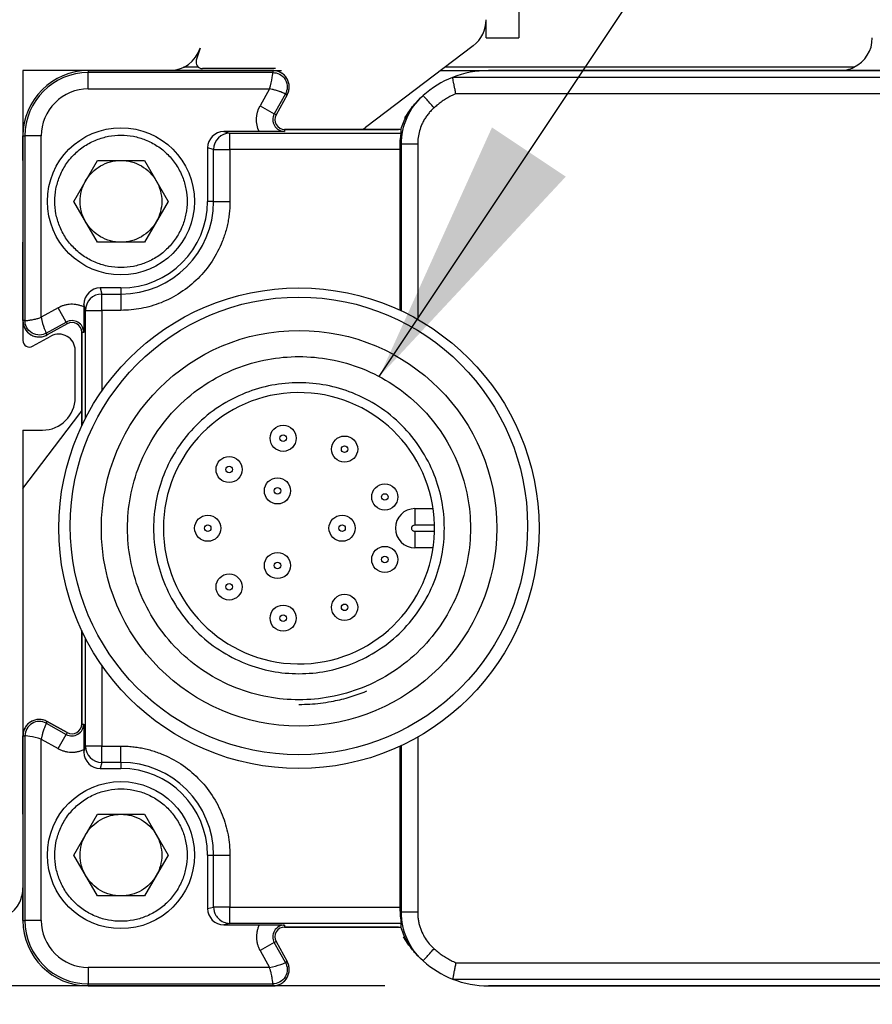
# Model space of a CAD drawing. Header units: millimetres. Extents: x 16 to 683, y 16 to 524.
# Tile 4 of 18: x 92 to 118, y 120 to 150. Entities that reach past the tile are written whole.
import ezdxf

# ---------------------------------------------------------------- set-up
doc = ezdxf.new("R2010")
doc.units = ezdxf.units.MM
doc.header["$LTSCALE"] = 2.5
doc.layers.add('DIMENSIONS', color=140, linetype='Continuous', lineweight=25)
doc.styles.add('SLDTEXTSTYLE0', font='TXT', dxfattribs={"width": 0.7})
doc.dimstyles.new('SLDDIMSTYLE2', dxfattribs={"dimtxt": 5.39502, "dimasz": 8.255, "dimexe": 0, "dimexo": 0.0625, "dimgap": 1.348755, "dimtad": 0, "dimtih": 1, "dimtoh": 1, "dimrnd": 1e-09, "dimzin": 12, "dimdsep": 46, "dimtxsty": 'SLDTEXTSTYLE0', "dimsah": 1, "dimcen": 0.09, "dimadec": 0, "dimazin": 3, "dimtfac": 1, "dimtmove": 0, "dimatfit": 0, "dimfxl": 0, "dimfrac": 2, "dimtolj": 1, "dimtzin": 12, "dimarcsym": 0})
doc.dimstyles.new('SLDDIMSTYLE3', dxfattribs={"dimtxt": 5.39502, "dimasz": 8.255, "dimexe": 0, "dimexo": 0.0625, "dimgap": 1.348755, "dimtad": 0, "dimtih": 1, "dimtoh": 1, "dimrnd": 1e-09, "dimzin": 4, "dimdsep": 46, "dimtxsty": 'SLDTEXTSTYLE0', "dimsah": 1, "dimcen": 0.09, "dimadec": 0, "dimazin": 1, "dimtfac": 1, "dimtmove": 0, "dimatfit": 0, "dimfxl": 0, "dimfrac": 2, "dimtolj": 1, "dimtzin": 12, "dimarcsym": 0})
doc.dimstyles.new('SLDDIMSTYLE4', dxfattribs={"dimtxt": 0.18, "dimasz": 8.255, "dimexe": 0, "dimexo": 0.0625, "dimgap": 0, "dimtad": 0, "dimtih": 1, "dimtoh": 1, "dimdec": 0, "dimrnd": 1e-09, "dimzin": 0, "dimdsep": 46, "dimtxsty": 'Standard', "dimsah": 1, "dimcen": 0.09, "dimadec": 0, "dimazin": 0, "dimtfac": 8.255, "dimtdec": 0, "dimtofl": 0, "dimtmove": 0, "dimatfit": 3, "dimfxl": 0, "dimfrac": 2, "dimtolj": 1, "dimtzin": 0, "dimarcsym": 0})

# ---------------------------------------------------------------- blocks, each defined once
blk = doc.blocks.new('_D_3')
at = {"layer": 'DIMENSIONS'}
for p, q in [((76.255, 146.019), (76.255, 94.08)), ((126.344, 131.019), (126.344, 94.08)), ((76.255, 102.017), (60.38, 102.017)), ((94.665, 102.017), (92.853, 102.017)), ((92.853, 102.017), (92.853, 93.443)), ((110.697, 102.017), (112.508, 102.017)), ((112.508, 102.017), (112.508, 93.443)), ((126.344, 102.017), (142.219, 102.017)), ((92.853, 93.443), (94.665, 93.443)), ((112.508, 93.443), (110.697, 93.443))]:
    blk.add_line(p, q, dxfattribs=at)
for points in [[(76.255, 102.017), (68, 103.287), (68, 100.747)], [(126.344, 102.017), (134.599, 100.747), (134.599, 103.287)]]:
    blk.add_solid(points, dxfattribs=at)
at = {"layer": 'DIMENSIONS', "char_height": 5.2917, "attachment_point": 1, "style": 'SLDTEXTSTYLE0'}
for s, insert in [('50.1', (94.665, 110.047)), ('1.97', (94.665, 100.264))]:
    blk.add_mtext(s, dxfattribs=dict(at, insert=insert))
blk = doc.blocks.new('_D_4')
at = {"layer": 'DIMENSIONS'}
for p, q in [((58.104, 164.194), (58.104, 180.069)), ((87.08, 164.194), (50.167, 164.194)), ((50.088, 144.421), (48.277, 144.421)), ((48.277, 144.421), (48.277, 135.847)), ((66.12, 144.421), (67.932, 144.421)), ((67.932, 144.421), (67.932, 135.847)), ((48.277, 135.847), (50.088, 135.847)), ((67.932, 135.847), (66.12, 135.847)), ((103.33, 120.194), (50.167, 120.194)), ((58.104, 120.194), (58.104, 104.319))]:
    blk.add_line(p, q, dxfattribs=at)
for points in [[(58.104, 164.194), (59.374, 172.449), (56.834, 172.449)], [(58.104, 120.194), (56.834, 111.939), (59.374, 111.939)]]:
    blk.add_solid(points, dxfattribs=at)
at = {"layer": 'DIMENSIONS', "char_height": 5.2917, "attachment_point": 1, "style": 'SLDTEXTSTYLE0'}
for s, insert in [('44.0', (50.088, 152.45)), ('1.73', (50.088, 142.668))]:
    blk.add_mtext(s, dxfattribs=dict(at, insert=insert))

msp = doc.modelspace()

# ---------------------------------------------------------------- linework, layer by layer
for p, q in [((107.435, 159.194), (107.435, 149.194)), ((106.435, 149.194), (106.435, 149.751)), ((106.435, 149.194), (107.435, 149.194)), ((97.682, 148.881), (97.562, 148.517)), ((106.039, 148.954), (102.743, 146.457)), ((97.631, 148.294), (97.168, 148.294)), ((99.99, 148.254), (97.752, 148.254)), ((117.691, 148.294), (105.168, 148.294)), ((94.255, 148.194), (92.255, 148.194)), ((92.255, 148.194), (92.255, 146.194)), ((94.255, 148.194), (94.255, 148.133)), ((99.905, 148.194), (94.255, 148.194)), ((94.255, 148.194), (99.905, 148.194)), ((94.255, 147.633), (94.255, 148.133)), ((99.905, 148.133), (94.255, 148.133)), ((99.905, 148.194), (100.169, 148.194)), ((99.905, 148.194), (99.905, 148.133)), ((105.036, 148.194), (106.505, 148.194)), ((119.62, 147.986), (105.408, 147.986)), ((122.718, 148.194), (106.505, 148.194)), ((106.505, 148.194), (122.708, 148.194)), ((94.255, 147.633), (99.802, 147.633)), ((99.802, 147.633), (99.512, 147.112)), ((100.289, 147.481), (99.949, 146.87)), ((100.343, 147.451), (100.003, 146.84)), ((100.343, 147.451), (100.003, 146.84)), ((100.289, 147.481), (100.343, 147.451)), ((119.62, 147.486), (105.507, 147.486)), ((99.512, 147.112), (99.949, 146.87)), ((104.362, 147.289), (104.307, 147.229)), ((100.003, 146.84), (99.949, 146.87)), ((103.829, 146.394), (100.265, 146.394)), ((100.265, 146.394), (100.265, 146.333)), ((100.265, 146.394), (103.755, 146.394)), ((92.255, 146.194), (92.255, 140.544)), ((92.255, 146.194), (92.316, 146.194)), ((92.255, 145.444), (92.255, 146.194)), ((92.316, 146.194), (92.316, 140.544)), ((92.816, 146.194), (92.316, 146.194)), ((92.816, 140.648), (92.816, 146.194)), ((98.405, 146.329), (98.591, 146.282)), ((99.485, 146.329), (98.405, 146.329)), ((98.591, 145.782), (98.591, 146.282)), ((98.591, 146.282), (103.836, 146.282)), ((98.091, 145.782), (97.905, 145.829)), ((97.905, 145.829), (97.905, 144.194)), ((103.838, 145.939), (103.802, 145.905)), ((103.838, 140.843), (103.838, 145.939)), ((104.338, 145.939), (104.338, 140.583)), ((98.091, 144.194), (98.091, 145.782)), ((98.091, 145.782), (98.591, 145.782)), ((98.591, 145.782), (98.591, 144.194)), ((103.802, 145.782), (98.591, 145.782)), ((103.802, 140.86), (103.802, 145.782)), ((93.812, 144.194), (94.534, 145.444)), ((94.534, 145.444), (95.977, 145.444)), ((95.977, 145.444), (96.699, 144.194)), ((94.534, 142.944), (93.812, 144.194)), ((96.699, 144.194), (95.977, 142.944)), ((98.091, 144.194), (97.905, 144.194)), ((98.091, 144.194), (98.591, 144.194)), ((92.255, 140.544), (92.255, 142.944)), ((95.977, 142.944), (94.534, 142.944)), ((94.621, 141.544), (94.667, 141.358)), ((95.255, 141.544), (94.621, 141.544)), ((94.667, 140.859), (94.667, 141.358)), ((94.667, 141.358), (95.255, 141.358)), ((95.255, 141.544), (95.255, 141.358)), ((95.255, 141.358), (95.255, 140.859)), ((94.167, 140.859), (94.121, 141.044)), ((94.121, 141.044), (94.121, 140.964)), ((93.337, 140.937), (92.816, 140.648)), ((93.58, 140.5), (93.337, 140.937)), ((94.167, 140.859), (94.667, 140.859)), ((94.167, 137.552), (94.167, 140.859)), ((95.255, 140.859), (94.667, 140.859)), ((94.667, 140.859), (94.667, 138.385)), ((92.316, 140.544), (92.255, 140.544)), ((92.255, 140.544), (92.255, 139.934)), ((92.968, 140.16), (93.58, 140.5)), ((93.61, 140.447), (92.998, 140.107)), ((93.61, 140.447), (92.998, 140.107)), ((93.58, 140.5), (93.61, 140.447)), ((92.552, 139.759), (93.112, 140.07)), ((92.998, 140.107), (92.968, 140.16)), ((94.055, 140.184), (94.055, 137.325)), ((94.116, 140.184), (94.055, 140.184)), ((94.055, 137.325), (94.055, 140.184)), ((93.855, 138.194), (93.855, 139.633)), ((92.255, 135.413), (93.993, 137.707)), ((92.255, 137.194), (92.855, 137.194)), ((92.255, 137.194), (92.255, 127.844)), ((104.255, 134.794), (104.255, 134.294)), ((104.255, 134.794), (104.812, 134.794)), ((104.255, 134.294), (104.854, 134.294)), ((104.854, 134.094), (104.255, 134.094)), ((104.255, 134.094), (104.255, 133.594)), ((104.812, 133.594), (104.255, 133.594)), ((94.055, 131.064), (94.055, 128.204)), ((94.055, 128.204), (94.055, 131.064)), ((94.167, 127.53), (94.167, 130.836)), ((94.667, 130.003), (94.667, 127.53)), ((92.968, 128.228), (92.998, 128.281)), ((92.968, 128.228), (93.58, 127.888)), ((93.61, 127.942), (92.998, 128.281)), ((92.998, 128.281), (93.61, 127.942)), ((94.055, 128.204), (94.116, 128.204)), ((92.255, 127.844), (92.316, 127.844)), ((92.255, 127.844), (92.255, 122.194)), ((92.255, 125.444), (92.255, 127.844)), ((92.316, 127.844), (92.316, 122.194)), ((92.816, 127.741), (93.337, 127.451)), ((92.816, 122.194), (92.816, 127.741)), ((93.337, 127.451), (93.58, 127.888)), ((93.61, 127.942), (93.58, 127.888)), ((104.338, 127.805), (104.338, 122.449)), ((94.121, 127.344), (94.167, 127.53)), ((94.121, 127.424), (94.121, 127.344)), ((94.667, 127.53), (94.167, 127.53)), ((94.667, 127.03), (94.667, 127.53)), ((94.667, 127.53), (95.255, 127.53)), ((95.255, 127.03), (95.255, 127.53)), ((103.802, 122.606), (103.802, 127.528)), ((103.838, 122.449), (103.838, 127.545)), ((94.667, 127.03), (94.621, 126.844)), ((94.621, 126.844), (95.255, 126.844)), ((95.255, 127.03), (94.667, 127.03)), ((95.255, 127.03), (95.255, 126.844)), ((93.812, 124.194), (94.534, 125.444)), ((94.534, 125.444), (95.977, 125.444)), ((95.977, 125.444), (96.699, 124.194)), ((94.534, 122.944), (93.812, 124.194)), ((96.699, 124.194), (95.977, 122.944)), ((97.905, 124.194), (98.091, 124.194)), ((97.905, 124.194), (97.905, 122.559)), ((98.091, 122.606), (98.091, 124.194)), ((98.091, 124.194), (98.591, 124.194)), ((98.591, 124.194), (98.591, 122.606)), ((92.255, 122.194), (92.255, 122.944)), ((95.977, 122.944), (94.534, 122.944)), ((97.905, 122.559), (98.091, 122.606)), ((98.591, 122.606), (98.091, 122.606)), ((98.591, 122.106), (98.591, 122.606)), ((98.591, 122.606), (103.802, 122.606)), ((103.802, 122.483), (103.838, 122.449)), ((92.255, 122.194), (92.316, 122.194)), ((92.816, 122.194), (92.316, 122.194)), ((98.591, 122.106), (98.405, 122.06)), ((98.405, 122.06), (99.485, 122.06)), ((103.836, 122.106), (98.591, 122.106)), ((100.265, 122.055), (100.265, 121.994)), ((100.265, 121.994), (103.829, 121.994)), ((103.755, 121.994), (100.265, 121.994)), ((99.949, 121.519), (99.512, 121.276)), ((99.949, 121.519), (100.003, 121.548)), ((100.289, 120.907), (99.949, 121.519)), ((100.003, 121.548), (100.343, 120.937)), ((100.003, 121.548), (100.343, 120.937)), ((99.512, 121.276), (99.802, 120.755)), ((104.333, 121.124), (104.279, 121.183)), ((104.307, 121.159), (104.362, 121.099)), ((100.343, 120.937), (100.289, 120.907)), ((104.505, 120.958), (104.396, 121.061)), ((105.507, 120.902), (119.62, 120.902)), ((99.802, 120.755), (94.255, 120.755)), ((94.255, 120.755), (94.255, 120.255)), ((94.255, 120.255), (99.905, 120.255)), ((94.255, 120.194), (94.255, 120.255)), ((94.255, 120.194), (99.905, 120.194)), ((99.905, 120.194), (94.255, 120.194)), ((99.905, 120.255), (99.905, 120.194)), ((105.408, 120.402), (119.62, 120.402)), ((106.505, 120.194), (122.718, 120.194)), ((122.708, 120.194), (106.505, 120.194))]:
    msp.add_line(p, q)
at = {"flags": 128}
for points in [[(102.65, 146.394), (102.676, 146.411), (102.743, 146.457)], [(93.993, 137.707), (94.039, 137.773), (94.055, 137.8)], [(104.069, 121.443), (103.957, 121.61), (103.906, 121.696)]]:
    msp.add_lwpolyline(points, dxfattribs=at)
for centre, radius in [((95.255, 144.194), 2.25), ((100.705, 134.194), 7.35), ((100.703, 134.264), 7), ((100.706, 134.194), 6.051), ((100.22, 136.946), 0.4), ((100.22, 136.946), 0.1), ((102.102, 136.614), 0.4), ((102.102, 136.614), 0.1), ((98.565, 135.99), 0.4), ((98.565, 135.99), 0.1), ((100.046, 135.336), 0.4), ((103.331, 135.15), 0.4), ((100.046, 135.336), 0.1), ((103.331, 135.15), 0.1), ((97.911, 134.194), 0.4), ((102.023, 134.194), 0.4), ((97.911, 134.194), 0.1), ((102.023, 134.194), 0.1), ((100.046, 133.053), 0.4), ((103.331, 133.239), 0.4), ((100.046, 133.053), 0.1), ((103.331, 133.239), 0.1), ((98.565, 132.398), 0.4), ((98.565, 132.398), 0.1), ((102.102, 131.774), 0.4), ((100.22, 131.443), 0.4), ((102.102, 131.774), 0.1), ((100.22, 131.443), 0.1), ((95.255, 124.194), 2.25)]:
    msp.add_circle(centre, radius)
for centre, radius, start, end in [((105.435, 149.751), 1, 307.1467, 359.9999), ((117.255, 149.194), 1, 295.8419, 0), ((96.732, 149.194), 1, 270, 341.7371), ((97.752, 148.454), 0.2, 161.7371, 270), ((117.255, 149.194), 1, 270, 295.8419), ((94.255, 146.194), 2, 90, 180), ((94.255, 146.194), 2, 90, 180), ((94.255, 146.194), 1.939, 90, 180), ((99.905, 147.694), 0.5, 330.9454, 90), ((106.505, 145.193), 3.001, 111.4429, 131.7934), ((106.505, 145.193), 3.001, 90, 111.4428), ((106.505, 145.193), 3.001, 134.6827, 148.8703), ((100.265, 146.694), 0.361, 150.9454, 270), ((100.265, 146.694), 0.3, 150.9454, 270), ((100.265, 146.694), 0.3, 150.9454, 270), ((98.591, 145.782), 0.5, 90.0368, 179.9959), ((95.255, 144.194), 2.836, 270, 0), ((95.255, 144.194), 2.65, 270, 0), ((94.667, 140.858), 0.5, 90.0041, 179.9632), ((92.755, 140.544), 0.5, 180, 299.0546), ((93.755, 140.184), 0.361, 0, 119.0546), ((93.755, 140.184), 0.3, 0, 119.0546), ((93.755, 140.184), 0.3, 0, 119.0546), ((93.355, 139.633), 0.5, 0, 119.0546), ((92.455, 139.934), 0.2, 180, 299.0546), ((100.705, 134.194), 4.15, 1.3808, 358.6192), ((92.855, 138.194), 1, 270, 0), ((104.255, 134.194), 0.6, 90, 270), ((92.755, 127.844), 0.5, 60.9454, 180), ((93.755, 128.204), 0.361, 240.9454, 0), ((93.755, 128.204), 0.3, 240.9454, 0), ((93.755, 128.204), 0.3, 240.9454, 0), ((94.667, 127.53), 0.5, 180.0368, 269.9959), ((95.255, 124.194), 2.836, 360, 90), ((95.255, 124.194), 2.65, 0, 90), ((91.255, 123.194), 1, 334.1581, 0), ((91.255, 123.194), 1, 270, 334.1581), ((98.591, 122.606), 0.5, 180.0175, 210.6176), ((98.591, 122.606), 0.5, 210.6176, 224.9831), ((94.255, 122.194), 2, 180, 270), ((94.255, 122.194), 2, 180, 270), ((94.255, 122.194), 1.939, 180, 270), ((98.591, 122.606), 0.5, 224.9782, 269.9776), ((100.265, 121.694), 0.361, 90, 209.0546), ((100.265, 121.694), 0.3, 90, 209.0546), ((100.265, 121.694), 0.3, 90, 209.0546), ((99.905, 120.694), 0.5, 270, 29.0546), ((106.505, 123.195), 3.001, 228.2066, 248.5571), ((106.505, 123.195), 3.001, 248.5572, 270)]:
    msp.add_arc(centre, radius, start, end)
for centre, major_axis, ratio, start_param, end_param in [((98.406, 145.829), (0.485, -0.121), 0.999353, 1.815838, 3.386329), ((103.8, 145.782), (0, 0.5), 0.003491, 4.712389, 4.960038), ((94.621, 141.044), (0.121, -0.485), 0.999353, 2.896856, 4.467348), ((94.621, 127.344), (0.121, 0.485), 0.999353, 1.815838, 3.386329), ((103.8, 122.606), (0, 0.5), 0.003491, 4.46474, 4.712389), ((98.406, 122.56), (0.485, 0.121), 0.999353, 2.896856, 4.467348)]:
    msp.add_ellipse(centre, major_axis=major_axis, ratio=ratio, start_param=start_param, end_param=end_param)
for points, knots in [([(99.802, 147.633), (99.845, 147.755), (99.873, 147.884), (99.904, 148.074), (99.905, 148.132), (99.905, 148.133)], [0, 0, 0, 0, 0.5, 0.5, 1, 1, 1, 1]), ([(100.343, 147.451), (100.352, 147.471), (100.372, 147.509), (100.392, 147.571), (100.404, 147.635), (100.408, 147.722), (100.393, 147.83), (100.341, 147.95), (100.261, 148.054), (100.156, 148.132), (100.036, 148.185), (99.949, 148.191), (99.905, 148.194)], [0, 0, 0, 0, 0.063042, 0.125068, 0.187159, 0.250388, 0.375067, 0.500256, 0.624934, 0.750123, 0.874936, 1, 1, 1, 1]), ([(99.905, 148.133), (99.968, 148.133), (100.04, 148.119), (100.177, 148.047), (100.241, 147.989), (100.326, 147.845), (100.346, 147.761), (100.342, 147.606), (100.32, 147.536), (100.289, 147.481)], [0, 0, 0, 0, 0.25, 0.25, 0.5, 0.5, 0.75, 0.75, 1, 1, 1, 1]), ([(105.507, 147.486), (105.503, 147.509), (105.494, 147.552), (105.481, 147.613), (105.47, 147.67), (105.46, 147.72), (105.451, 147.765), (105.443, 147.803), (105.432, 147.862), (105.419, 147.928), (105.409, 147.978), (105.408, 147.984), (105.408, 147.986)], [0, 0, 0, 0, 0.085678, 0.166538, 0.242582, 0.313816, 0.380243, 0.44187, 0.498705, 0.683557, 0.850517, 1, 1, 1, 1]), ([(94.255, 147.633), (93.874, 147.633), (93.508, 147.481), (92.968, 146.942), (92.816, 146.576), (92.816, 146.194)], [0, 0, 0, 0, 0.5, 0.5, 1, 1, 1, 1]), ([(100.289, 147.481), (100.288, 147.482), (100.287, 147.483), (100.275, 147.488), (100.253, 147.499), (100.212, 147.516), (100.146, 147.541), (100.069, 147.568), (99.979, 147.594), (99.895, 147.617), (99.831, 147.628), (99.802, 147.633)], [0, 0, 0, 0, 0.081173, 0.146704, 0.249387, 0.373881, 0.496589, 0.661239, 0.754028, 0.887326, 1, 1, 1, 1]), ([(103.838, 145.939), (103.838, 146.22), (103.898, 146.5), (104.127, 147.012), (104.297, 147.244), (104.505, 147.431)], [0, 0, 0, 0, 0.5, 0.5, 1, 1, 1, 1]), ([(104.839, 147.058), (104.75, 147.157), (104.666, 147.252), (104.541, 147.391), (104.505, 147.431), (104.505, 147.431)], [0, 0, 0, 0, 0.5, 0.5, 1, 1, 1, 1]), ([(105.507, 147.486), (105.459, 147.464), (105.361, 147.42), (105.222, 147.342), (105.088, 147.256), (104.959, 147.162), (104.879, 147.093), (104.839, 147.058)], [0, 0, 0, 0, 0.201856, 0.401956, 0.601124, 0.800193, 1, 1, 1, 1]), ([(103.829, 146.394), (103.87, 146.54), (103.926, 146.679), (104.069, 146.941), (104.156, 147.066), (104.256, 147.18)], [0, 0, 0, 0, 0.5, 0.5, 1, 1, 1, 1]), ([(104.839, 147.058), (104.808, 147.029), (104.746, 146.971), (104.664, 146.876), (104.589, 146.774), (104.524, 146.666), (104.455, 146.528), (104.392, 146.356), (104.347, 146.15), (104.341, 146.01), (104.338, 145.939)], [0, 0, 0, 0, 0.100729, 0.20039, 0.299698, 0.399374, 0.50013, 0.667154, 0.832665, 1, 1, 1, 1]), ([(103.836, 146.282), (103.834, 146.301), (103.83, 146.339), (103.829, 146.376), (103.829, 146.394)], [0, 0, 0, 0, 0.5074056, 1, 1, 1, 1]), ([(95.255, 142.169), (95.382, 142.169), (95.637, 142.193), (96.015, 142.303), (96.375, 142.489), (96.697, 142.752), (96.96, 143.074), (97.146, 143.434), (97.257, 143.812), (97.292, 144.194), (97.257, 144.576), (97.146, 144.954), (96.96, 145.314), (96.697, 145.636), (96.375, 145.899), (96.015, 146.085), (95.637, 146.196), (95.255, 146.231), (94.874, 146.196), (94.496, 146.085), (94.135, 145.899), (93.814, 145.636), (93.55, 145.314), (93.365, 144.954), (93.254, 144.576), (93.219, 144.194), (93.254, 143.812), (93.364, 143.434), (93.55, 143.074), (93.814, 142.753), (94.135, 142.489), (94.495, 142.303), (94.873, 142.193), (95.128, 142.169), (95.255, 142.169)], [0, 0, 0, 0, 0.02999, 0.060002, 0.09248, 0.125, 0.157478, 0.189998, 0.219978, 0.25, 0.27998, 0.310002, 0.34248, 0.375, 0.407478, 0.439998, 0.469978, 0.5, 0.52998, 0.560002, 0.59248, 0.625, 0.657478, 0.689998, 0.719978, 0.75, 0.77998, 0.810002, 0.84248, 0.875, 0.907478, 0.939998, 0.969989, 1, 1, 1, 1]), ([(100.265, 146.333), (100.213, 146.332), (100.11, 146.331), (99.963, 146.33), (99.828, 146.329), (99.719, 146.329), (99.604, 146.329), (99.525, 146.329), (99.485, 146.329)], [0, 0, 0, 0, 0.250039, 0.499807, 0.626582, 0.750264, 0.876848, 1, 1, 1, 1]), ([(103.802, 145.905), (103.802, 146.012), (103.81, 146.107), (103.829, 146.244), (103.836, 146.281), (103.836, 146.282)], [0, 0, 0, 0, 0.5, 0.5, 1, 1, 1, 1]), ([(104.338, 145.939), (104.28, 145.939), (104.216, 145.939), (104.093, 145.939), (104.034, 145.939), (103.937, 145.939), (103.898, 145.939), (103.849, 145.939), (103.839, 145.939), (103.838, 145.939)], [0, 0, 0, 0, 0.25, 0.25, 0.5, 0.5, 0.75, 0.75, 1, 1, 1, 1]), ([(94.173, 144.819), (94.282, 145.008), (94.441, 145.168), (94.819, 145.386), (95.037, 145.444), (95.255, 145.444)], [0, 0, 0, 0, 0.5, 0.5, 1, 1, 1, 1]), ([(95.255, 145.444), (95.473, 145.444), (95.691, 145.386), (96.069, 145.168), (96.229, 145.008), (96.338, 144.819)], [0, 0, 0, 0, 0.5, 0.5, 1, 1, 1, 1]), ([(94.173, 143.569), (94.064, 143.758), (94.005, 143.976), (94.005, 144.412), (94.064, 144.63), (94.173, 144.819)], [0, 0, 0, 0, 0.5, 0.5, 1, 1, 1, 1]), ([(96.338, 144.819), (96.447, 144.63), (96.505, 144.412), (96.505, 143.976), (96.447, 143.758), (96.338, 143.569)], [0, 0, 0, 0, 0.5, 0.5, 1, 1, 1, 1]), ([(98.591, 144.194), (98.59, 144.134), (98.588, 144.014), (98.573, 143.834), (98.549, 143.657), (98.516, 143.481), (98.473, 143.307), (98.42, 143.135), (98.3, 142.809), (98.064, 142.348), (97.628, 141.818), (97.098, 141.385), (96.598, 141.127), (96.186, 140.986), (95.88, 140.913), (95.569, 140.867), (95.36, 140.862), (95.255, 140.859)], [0, 0, 0, 0, 0.034552, 0.068857, 0.103016, 0.137127, 0.171294, 0.205615, 0.240192, 0.370718, 0.500057, 0.630901, 0.759881, 0.820405, 0.880243, 0.93993, 1, 1, 1, 1]), ([(95.255, 142.944), (95.037, 142.944), (94.819, 143.003), (94.441, 143.221), (94.282, 143.38), (94.173, 143.569)], [0, 0, 0, 0, 0.5, 0.5, 1, 1, 1, 1]), ([(96.338, 143.569), (96.229, 143.38), (96.069, 143.221), (95.691, 143.003), (95.473, 142.944), (95.255, 142.944)], [0, 0, 0, 0, 0.5, 0.5, 1, 1, 1, 1]), ([(94.121, 140.964), (94.089, 140.977), (94.026, 141.004), (93.927, 141.03), (93.827, 141.044), (93.725, 141.047), (93.624, 141.038), (93.526, 141.017), (93.43, 140.984), (93.369, 140.953), (93.337, 140.937)], [0, 0, 0, 0, 0.1274663, 0.2521985, 0.3758457, 0.5001005, 0.6251066, 0.7501677, 0.8668134, 1, 1, 1, 1]), ([(94.121, 140.964), (94.121, 140.939), (94.121, 140.889), (94.121, 140.814), (94.12, 140.74), (94.12, 140.666), (94.12, 140.592), (94.119, 140.514), (94.119, 140.429), (94.118, 140.315), (94.117, 140.236), (94.116, 140.184)], [0, 0, 0, 0, 0.078363, 0.157405, 0.238177, 0.321667, 0.40877, 0.500275, 0.617127, 0.750094, 1, 1, 1, 1]), ([(92.255, 140.544), (92.256, 140.522), (92.258, 140.479), (92.27, 140.415), (92.291, 140.354), (92.329, 140.276), (92.395, 140.188), (92.499, 140.108), (92.619, 140.056), (92.749, 140.039), (92.88, 140.052), (92.959, 140.088), (92.998, 140.107)], [0, 0, 0, 0, 0.063042, 0.125068, 0.187159, 0.250388, 0.375067, 0.500256, 0.624934, 0.750123, 0.874936, 1, 1, 1, 1]), ([(92.316, 140.544), (92.317, 140.544), (92.319, 140.543), (92.332, 140.545), (92.356, 140.546), (92.401, 140.551), (92.47, 140.561), (92.551, 140.575), (92.644, 140.595), (92.73, 140.617), (92.79, 140.638), (92.816, 140.648)], [0, 0, 0, 0, 0.081058, 0.146498, 0.249349, 0.373723, 0.496514, 0.655592, 0.761243, 0.893449, 1, 1, 1, 1]), ([(92.968, 140.16), (92.913, 140.13), (92.844, 140.107), (92.689, 140.103), (92.605, 140.123), (92.461, 140.208), (92.402, 140.272), (92.331, 140.409), (92.316, 140.481), (92.316, 140.544)], [0, 0, 0, 0, 0.25, 0.25, 0.5, 0.5, 0.75, 0.75, 1, 1, 1, 1]), ([(92.816, 140.648), (92.837, 140.52), (92.876, 140.394), (92.941, 140.212), (92.968, 140.161), (92.968, 140.16)], [0, 0, 0, 0, 0.5, 0.5, 1, 1, 1, 1]), ([(100.705, 128.944), (101.025, 128.944), (101.685, 129.005), (102.664, 129.286), (103.604, 129.773), (104.444, 130.455), (105.126, 131.295), (105.613, 132.236), (105.895, 133.214), (105.985, 134.194), (105.895, 135.174), (105.613, 136.152), (105.126, 137.093), (104.444, 137.933), (103.604, 138.615), (102.664, 139.102), (101.685, 139.384), (100.705, 139.473), (99.725, 139.384), (98.747, 139.102), (97.806, 138.615), (96.966, 137.933), (96.284, 137.093), (95.797, 136.152), (95.516, 135.174), (95.426, 134.194), (95.516, 133.214), (95.797, 132.236), (96.284, 131.295), (96.966, 130.455), (97.806, 129.773), (98.747, 129.286), (99.725, 129.005), (100.385, 128.944), (100.705, 128.944)], [0, 0, 0, 0, 0.029129, 0.060003, 0.09216, 0.125, 0.15784, 0.189997, 0.220871, 0.25, 0.279129, 0.310003, 0.34216, 0.375, 0.40784, 0.439997, 0.470871, 0.5, 0.529129, 0.560003, 0.59216, 0.625, 0.65784, 0.689997, 0.720871, 0.75, 0.779129, 0.810003, 0.84216, 0.875, 0.90784, 0.939997, 0.970871, 1, 1, 1, 1]), ([(100.705, 138.644), (100.985, 138.644), (101.544, 138.593), (102.372, 138.35), (103.163, 137.941), (103.874, 137.363), (104.452, 136.652), (104.861, 135.861), (105.104, 135.033), (105.181, 134.194), (105.104, 133.355), (104.861, 132.527), (104.452, 131.737), (103.874, 131.025), (103.163, 130.447), (102.372, 130.038), (101.544, 129.796), (100.705, 129.718), (99.866, 129.796), (99.038, 130.038), (98.248, 130.447), (97.536, 131.025), (96.958, 131.737), (96.549, 132.527), (96.307, 133.355), (96.229, 134.194), (96.307, 135.033), (96.549, 135.861), (96.958, 136.652), (97.536, 137.363), (98.248, 137.941), (99.038, 138.35), (99.866, 138.593), (100.426, 138.644), (100.705, 138.644)], [0, 0, 0, 0, 0.029998, 0.060005, 0.092161, 0.125, 0.157838, 0.189994, 0.219988, 0.25, 0.279993, 0.310005, 0.342161, 0.375, 0.407838, 0.439994, 0.469988, 0.5, 0.529993, 0.560005, 0.592161, 0.625, 0.657838, 0.689994, 0.719988, 0.75, 0.779993, 0.810005, 0.842161, 0.875, 0.907838, 0.939994, 0.969993, 1, 1, 1, 1]), ([(104.155, 134.194), (104.156, 134.203), (104.157, 134.22), (104.168, 134.245), (104.186, 134.269), (104.216, 134.29), (104.242, 134.293), (104.255, 134.294)], [0, 0, 0, 0, 0.167535, 0.330448, 0.500633, 0.74883, 1, 1, 1, 1]), ([(104.255, 134.094), (104.246, 134.095), (104.229, 134.096), (104.205, 134.106), (104.181, 134.125), (104.159, 134.155), (104.157, 134.181), (104.155, 134.194)], [0, 0, 0, 0, 0.167535, 0.330448, 0.500633, 0.74883, 1, 1, 1, 1]), ([(102.772, 129.205), (102.745, 129.194), (102.558, 129.118), (102.2, 128.996), (101.753, 128.891), (101.363, 128.831), (101.035, 128.8), (100.815, 128.796), (100.705, 128.794)], [0, 0, 0, 0, 0.040092, 0.286916, 0.533987, 0.68931, 0.844454, 1, 1, 1, 1]), ([(92.998, 128.281), (92.979, 128.291), (92.94, 128.311), (92.878, 128.331), (92.814, 128.342), (92.728, 128.347), (92.619, 128.332), (92.499, 128.28), (92.395, 128.2), (92.317, 128.095), (92.265, 127.974), (92.258, 127.888), (92.255, 127.844)], [0, 0, 0, 0, 0.063042, 0.125068, 0.187159, 0.250388, 0.375067, 0.500256, 0.624934, 0.750123, 0.874936, 1, 1, 1, 1]), ([(92.968, 128.228), (92.902, 128.265), (92.826, 128.284), (92.674, 128.282), (92.598, 128.261), (92.467, 128.184), (92.412, 128.128), (92.337, 127.996), (92.316, 127.92), (92.316, 127.844)], [0, 0, 0, 0, 0.25, 0.25, 0.5, 0.5, 0.75, 0.75, 1, 1, 1, 1]), ([(92.968, 128.228), (92.968, 128.227), (92.967, 128.226), (92.962, 128.214), (92.951, 128.192), (92.934, 128.15), (92.908, 128.085), (92.881, 128.008), (92.855, 127.918), (92.833, 127.834), (92.821, 127.77), (92.816, 127.741)], [0, 0, 0, 0, 0.0811456, 0.1466548, 0.2493871, 0.3738762, 0.4965894, 0.6612351, 0.7540278, 0.8873256, 1, 1, 1, 1]), ([(94.116, 128.204), (94.117, 128.152), (94.118, 128.049), (94.119, 127.902), (94.12, 127.767), (94.12, 127.658), (94.121, 127.543), (94.121, 127.464), (94.121, 127.424)], [0, 0, 0, 0, 0.250039, 0.499807, 0.626582, 0.750264, 0.876848, 1, 1, 1, 1]), ([(92.816, 127.741), (92.695, 127.784), (92.565, 127.812), (92.375, 127.843), (92.318, 127.844), (92.316, 127.844)], [0, 0, 0, 0, 0.5, 0.5, 1, 1, 1, 1]), ([(93.337, 127.451), (93.368, 127.436), (93.429, 127.405), (93.526, 127.372), (93.625, 127.351), (93.726, 127.341), (93.828, 127.344), (93.926, 127.357), (94.025, 127.384), (94.087, 127.41), (94.121, 127.424)], [0, 0, 0, 0, 0.127466, 0.252198, 0.375846, 0.5001, 0.625107, 0.750168, 0.866813, 1, 1, 1, 1]), ([(95.255, 127.53), (95.316, 127.529), (95.436, 127.527), (95.615, 127.512), (95.792, 127.488), (95.968, 127.455), (96.142, 127.412), (96.314, 127.359), (96.641, 127.239), (97.102, 127.003), (97.631, 126.567), (98.064, 126.037), (98.322, 125.537), (98.463, 125.125), (98.537, 124.819), (98.582, 124.508), (98.588, 124.299), (98.591, 124.194)], [0, 0, 0, 0, 0.034552, 0.068857, 0.103016, 0.137127, 0.171294, 0.205615, 0.240192, 0.370718, 0.500057, 0.630901, 0.759881, 0.820405, 0.880243, 0.93993, 1, 1, 1, 1]), ([(95.255, 122.169), (95.382, 122.169), (95.637, 122.193), (96.015, 122.303), (96.375, 122.489), (96.697, 122.752), (96.96, 123.074), (97.146, 123.434), (97.257, 123.812), (97.292, 124.194), (97.257, 124.576), (97.146, 124.954), (96.96, 125.314), (96.697, 125.636), (96.375, 125.899), (96.015, 126.085), (95.637, 126.196), (95.255, 126.231), (94.874, 126.196), (94.496, 126.085), (94.135, 125.899), (93.814, 125.636), (93.55, 125.314), (93.365, 124.954), (93.254, 124.576), (93.219, 124.194), (93.254, 123.812), (93.364, 123.434), (93.55, 123.074), (93.814, 122.753), (94.135, 122.489), (94.495, 122.303), (94.873, 122.193), (95.128, 122.169), (95.255, 122.169)], [0, 0, 0, 0, 0.02999, 0.060002, 0.09248, 0.125, 0.157478, 0.189998, 0.219978, 0.25, 0.27998, 0.310002, 0.34248, 0.375, 0.407478, 0.439998, 0.469978, 0.5, 0.52998, 0.560002, 0.59248, 0.625, 0.657478, 0.689998, 0.719978, 0.75, 0.77998, 0.810002, 0.84248, 0.875, 0.907478, 0.939998, 0.969989, 1, 1, 1, 1]), ([(94.173, 124.819), (94.282, 125.008), (94.441, 125.168), (94.819, 125.386), (95.037, 125.444), (95.255, 125.444)], [0, 0, 0, 0, 0.5, 0.5, 1, 1, 1, 1]), ([(95.255, 125.444), (95.473, 125.444), (95.691, 125.386), (96.069, 125.168), (96.229, 125.008), (96.338, 124.819)], [0, 0, 0, 0, 0.5, 0.5, 1, 1, 1, 1]), ([(94.173, 123.569), (94.064, 123.758), (94.005, 123.976), (94.005, 124.412), (94.064, 124.63), (94.173, 124.819)], [0, 0, 0, 0, 0.5, 0.5, 1, 1, 1, 1]), ([(96.338, 124.819), (96.447, 124.63), (96.505, 124.412), (96.505, 123.976), (96.447, 123.758), (96.338, 123.569)], [0, 0, 0, 0, 0.5, 0.5, 1, 1, 1, 1]), ([(95.255, 122.944), (95.037, 122.944), (94.819, 123.003), (94.441, 123.221), (94.282, 123.38), (94.173, 123.569)], [0, 0, 0, 0, 0.5, 0.5, 1, 1, 1, 1]), ([(96.338, 123.569), (96.229, 123.38), (96.069, 123.221), (95.691, 123.003), (95.473, 122.944), (95.255, 122.944)], [0, 0, 0, 0, 0.5, 0.5, 1, 1, 1, 1]), ([(103.802, 122.483), (103.802, 122.376), (103.81, 122.281), (103.829, 122.145), (103.836, 122.107), (103.836, 122.106)], [0, 0, 0, 0, 0.5, 0.5, 1, 1, 1, 1]), ([(104.338, 122.449), (104.208, 122.449), (104.078, 122.449), (103.893, 122.449), (103.839, 122.449), (103.838, 122.449)], [0, 0, 0, 0, 0.5, 0.5, 1, 1, 1, 1]), ([(104.505, 120.958), (104.297, 121.145), (104.127, 121.376), (103.898, 121.888), (103.838, 122.169), (103.838, 122.449)], [0, 0, 0, 0, 0.5, 0.5, 1, 1, 1, 1]), ([(104.338, 122.449), (104.339, 122.406), (104.341, 122.322), (104.358, 122.197), (104.384, 122.074), (104.421, 121.953), (104.478, 121.81), (104.564, 121.648), (104.687, 121.477), (104.788, 121.379), (104.839, 121.33)], [0, 0, 0, 0, 0.100717, 0.200372, 0.299679, 0.399358, 0.500121, 0.667119, 0.832633, 1, 1, 1, 1]), ([(92.816, 122.194), (92.816, 121.813), (92.968, 121.447), (93.508, 120.907), (93.874, 120.755), (94.255, 120.755)], [0, 0, 0, 0, 0.5, 0.5, 1, 1, 1, 1]), ([(99.485, 122.06), (99.472, 122.028), (99.446, 121.965), (99.42, 121.866), (99.405, 121.765), (99.403, 121.664), (99.412, 121.563), (99.432, 121.465), (99.466, 121.369), (99.496, 121.308), (99.512, 121.276)], [0, 0, 0, 0, 0.127466, 0.252198, 0.375846, 0.5001, 0.625107, 0.750168, 0.866813, 1, 1, 1, 1]), ([(99.485, 122.06), (99.51, 122.06), (99.561, 122.06), (99.635, 122.059), (99.71, 122.059), (99.784, 122.059), (99.857, 122.059), (99.936, 122.058), (100.02, 122.058), (100.134, 122.057), (100.213, 122.056), (100.265, 122.055)], [0, 0, 0, 0, 0.078363, 0.157405, 0.238177, 0.321667, 0.40877, 0.500275, 0.617127, 0.750094, 1, 1, 1, 1]), ([(103.829, 121.994), (103.829, 122.012), (103.83, 122.05), (103.834, 122.087), (103.836, 122.106)], [0, 0, 0, 0, 0.492594, 1, 1, 1, 1]), ([(104.256, 121.208), (104.156, 121.322), (104.07, 121.444), (103.927, 121.707), (103.87, 121.848), (103.829, 121.994)], [0, 0, 0, 0, 0.5, 0.5, 1, 1, 1, 1]), ([(104.505, 120.958), (104.505, 120.958), (104.541, 120.997), (104.666, 121.137), (104.75, 121.232), (104.839, 121.33)], [0, 0, 0, 0, 0.5, 0.5, 1, 1, 1, 1]), ([(104.839, 121.33), (104.879, 121.295), (104.96, 121.226), (105.089, 121.131), (105.223, 121.045), (105.362, 120.968), (105.459, 120.924), (105.507, 120.902)], [0, 0, 0, 0, 0.201854, 0.401953, 0.601121, 0.800191, 1, 1, 1, 1]), ([(99.802, 120.755), (99.929, 120.776), (100.056, 120.815), (100.237, 120.88), (100.288, 120.907), (100.289, 120.907)], [0, 0, 0, 0, 0.5, 0.5, 1, 1, 1, 1]), ([(99.905, 120.194), (99.927, 120.195), (99.971, 120.196), (100.034, 120.209), (100.096, 120.23), (100.173, 120.268), (100.261, 120.334), (100.341, 120.438), (100.393, 120.558), (100.41, 120.688), (100.398, 120.819), (100.361, 120.898), (100.343, 120.937)], [0, 0, 0, 0, 0.063042, 0.125068, 0.187159, 0.250388, 0.375067, 0.500256, 0.624934, 0.750123, 0.874936, 1, 1, 1, 1]), ([(100.289, 120.907), (100.32, 120.852), (100.342, 120.783), (100.346, 120.628), (100.326, 120.544), (100.241, 120.4), (100.178, 120.341), (100.041, 120.269), (99.969, 120.255), (99.905, 120.255)], [0, 0, 0, 0, 0.25, 0.25, 0.5, 0.5, 0.75, 0.75, 1, 1, 1, 1]), ([(105.507, 120.902), (105.502, 120.878), (105.493, 120.832), (105.479, 120.765), (105.466, 120.702), (105.455, 120.646), (105.445, 120.595), (105.435, 120.54), (105.424, 120.485), (105.416, 120.441), (105.409, 120.409), (105.408, 120.405), (105.408, 120.402)], [0, 0, 0, 0, 0.091518, 0.179674, 0.264451, 0.345834, 0.423816, 0.498399, 0.626659, 0.746924, 0.84993, 1, 1, 1, 1]), ([(99.905, 120.255), (99.906, 120.256), (99.906, 120.258), (99.905, 120.271), (99.904, 120.295), (99.898, 120.34), (99.889, 120.409), (99.875, 120.49), (99.854, 120.583), (99.832, 120.669), (99.811, 120.729), (99.802, 120.755)], [0, 0, 0, 0, 0.081156, 0.146673, 0.249349, 0.373743, 0.496514, 0.655589, 0.761243, 0.893449, 1, 1, 1, 1])]:
    msp.add_open_spline(points, degree=3, knots=knots)
for points in [[(99.485, 146.329), (99.368, 146.579), (99.378, 146.871), (99.512, 147.112)], [(104.854, 134.094), (104.856, 134.161), (104.856, 134.227), (104.854, 134.294)]]:
    msp.add_open_spline(points, degree=3)

# ---------------------------------------------------------------- dimensions: what is measured, and where the dimension line sits
at = {"layer": 'DIMENSIONS'}
dim = msp.add_linear_dim(base=(58.104, 164.194), p1=(106.505, 120.194), p2=(90.255, 164.194), angle=90, dimstyle='SLDDIMSTYLE3', dxfattribs=at)
dim.commit()
dim.dimension.update_dxf_attribs({"geometry": '_D_4', "text_midpoint": (58.104, 144.421), "dimtype": 160})
dim = msp.add_linear_dim(base=(76.255, 102.017), p1=(126.344, 134.194), p2=(76.255, 149.194), dimstyle='SLDDIMSTYLE2', dxfattribs=at)
dim.commit()
dim.dimension.update_dxf_attribs({"geometry": '_D_3', "text_midpoint": (102.681, 102.017), "dimtype": 160})

# ---------------------------------------------------------------- leaders
msp.add_leader([(103.164, 138.833), (122.302, 167.548), (126.645, 167.548)], dimstyle='SLDDIMSTYLE4', dxfattribs=at)

doc.saveas('drawing.dxf')
